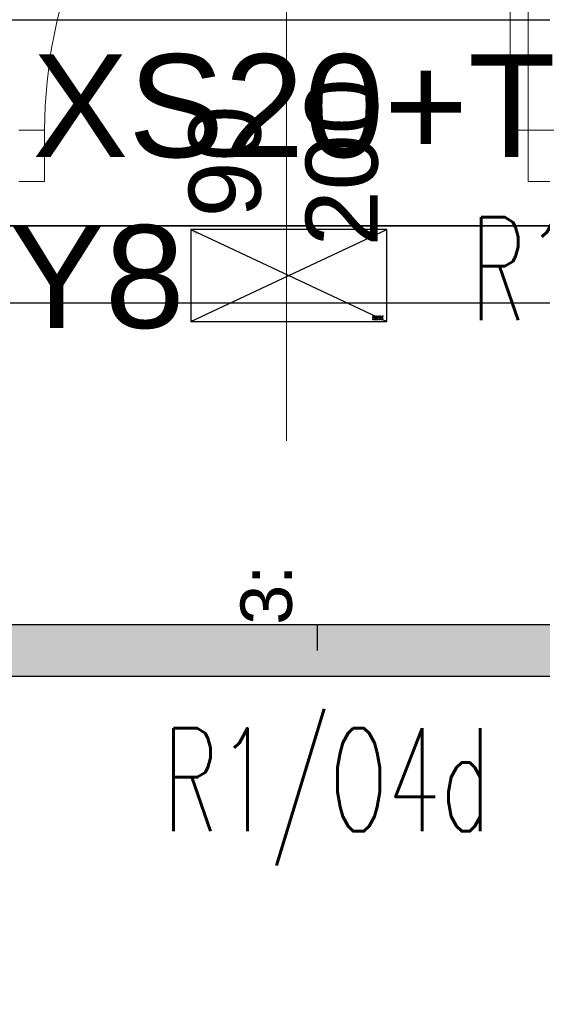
# Model space of a CAD drawing. Header units: millimetres. Extents: x -94648 to 68781, y -29623 to 11990.
# Tile 66 of 181: x -35536 to -35435, y -12542 to -12351. Entities that reach past the tile are written whole.
import ezdxf
from ezdxf.enums import TextEntityAlignment as Align

# ---------------------------------------------------------------- set-up
doc = ezdxf.new("R2010")
doc.units = ezdxf.units.MM
doc.linetypes.add('ACAD_ISO03W100', pattern=[30, 12, -18])
doc.linetypes.add('BUD', pattern=[0])
for name, color, linetype in [('-podklad', 8, 'Continuous'), ('AX - OPISY', 3, 'Continuous'), ('AX - OPRAWY KIERUNKOWE', 1, 'Continuous'), ('HATCH', 204, 'Continuous'), ('rexp_Leuchten_Besch', 7, 'Continuous'), ('rexp_Oprawy', 7, 'Continuous')]:
    doc.layers.add(name, color=color, linetype=linetype)
for name, color, linetype, lineweight in [('A_POWTARZALNE$0$A21_DRZWI_OKNA', 153, 'Continuous', 15), ('A_POWTARZALNE$0$DRZWI OPIS', 2, 'Continuous', 15), ('A_POWTARZALNE$0$opisy drzwi okien', 3, 'Continuous', 15), ('AX - ADRESACJA', 4, 'Continuous', 5), ('IE_oswietlenie_nr_obw', 51, 'Continuous', 20)]:
    doc.layers.add(name, color=color, linetype=linetype, lineweight=lineweight)
doc.layers.add('Area', color=6, linetype='Continuous', lineweight=35, plot=False)
doc.styles.add('A_POWTARZALNE$0$ISO', font='arial.ttf')
doc.styles.add('ARIAL 1.0', font='arial.ttf')
doc.styles.add('ROMANS', font='romans.shx', dxfattribs={"width": 0.75, "height": 10})
doc.styles.get("Standard").update_dxf_attribs({"font": 'arial.ttf'})
doc.linetypes.add('TRACKS', pattern='A,3.81,[130,ltypeshp.shx,S=6.35,R=0,X=0,Y=0],3.81', length=7.62)

# ---------------------------------------------------------------- blocks, each defined once
blk = doc.blocks.new('A_POWTARZALNE$0$drzwi 104 mur')
at = {"color": 8, "linetype": 'Continuous'}
for p, q in [((0.14, 47), (0.14, 52)), ((10.14, 52), (10.14, 47)), ((0.14, 47), (-93.79, 47)), ((-93.79, 43.5), (-93.79, 47)), ((10.14, 47), (0.14, 47)), ((0.14, 43.5), (0.14, 47)), ((0.14, 43.5), (-93.79, 43.5)), ((24.7, 0), (-24.7, 0)), ((10.14, -47), (0.14, -47)), ((0.14, -47), (0.14, -52)), ((10.14, -52), (10.14, -47))]:
    blk.add_line(p, q, dxfattribs=at)
blk.add_arc((0.14, 47), 94, 182.1338, 270, dxfattribs=at)
blk = doc.blocks.new('A_POWTARZALNE$0$znak drzwi')
at = {"color": 8, "linetype": 'ByBlock'}
blk.add_line((0, 84.16), (0, 0), dxfattribs=at)
at = {"layer": 'A_POWTARZALNE$0$opisy drzwi okien', "color": 8}
blk.add_circle((0, 104.16), 20, dxfattribs=at)
at = {"color": 8, "linetype": 'ByBlock', "style": 'A_POWTARZALNE$0$ISO'}
for tag, p in [('S', (-5, 54.16)), ('H', (17.73, 54.16))]:
    blk.add_attdef(tag, text='', height=14, rotation=90, dxfattribs=at).set_placement(p, align=Align.CENTER)
at = {"layer": 'A_POWTARZALNE$0$opisy drzwi okien', "color": 8, "style": 'A_POWTARZALNE$0$ISO', "width": 0.824464}
blk.add_attdef('DX', text='', height=15, dxfattribs=at).set_placement((-12, 96.66), (12, 96.66), align=Align.FIT)
blk = doc.blocks.new('Goscim_parter')
at = {"color": 8}
blk.add_lwpolyline([(-34840.06, -14323.74), (-34840.06, -13943.36), (-35275.06, -13943.36), (-35263.06, -12350.74), (-36626.06, -12350.74), (-36626.06, -14323.74)], close=True, dxfattribs=at)
at = {"color": 8, "linetype": 'ACAD_ISO03W100'}
blk.add_lwpolyline([(-35423.06, -12350.74), (-35644.39, -12350.74)], dxfattribs=at)
at = {"layer": 'Area', "color": 8, "linetype": 'BUD'}
blk.add_lwpolyline([(-35303.06, -12390.74), (-35654.06, -12390.74), (-35654.06, -12805.74), (-35303.06, -12805.74)], close=True, dxfattribs=at)
at = {"layer": 'HATCH', "color": 8, "linetype": 'TRACKS', "ltscale": 2}
blk.add_lwpolyline([(-36571.06, -12405.74), (-35318.06, -12405.74), (-35318.06, -14268.74), (-36571.06, -14268.74)], close=True, dxfattribs=at)
at = {"layer": 'A_POWTARZALNE$0$A21_DRZWI_OKNA', "color": 8, "rotation": 269.9999857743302}
blk.add_blockref('A_POWTARZALNE$0$drzwi 104 mur', (-35484.62, -12371.99), dxfattribs=at)
at = {"layer": 'A_POWTARZALNE$0$DRZWI OPIS', "color": 8}
ref = blk.add_blockref('A_POWTARZALNE$0$znak drzwi', (-35484.62, -12432.56), dxfattribs=dict(at, rotation=0.000177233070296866))
ref.add_attrib('H', '200', dxfattribs={"layer": '0', "color": 8, "linetype": 'ByBlock', "height": 14, "rotation": 90.0002, "style": 'A_POWTARZALNE$0$ISO'}).set_placement((-35466.89, -12378.4), align=Align.CENTER)
ref.add_attrib('S', '90', dxfattribs={"layer": '0', "color": 8, "linetype": 'ByBlock', "height": 14, "rotation": 90.0002, "style": 'A_POWTARZALNE$0$ISO'}).set_placement((-35489.62, -12378.23), align=Align.CENTER)
ref.add_attrib('DX', 'D1', dxfattribs={"layer": 'A_POWTARZALNE$0$opisy drzwi okien', "color": 8, "height": 15, "rotation": 0.0002, "style": 'A_POWTARZALNE$0$ISO', "width": 0.895951}).set_placement((-35496.62, -12335.64), (-35472.62, -12335.64), align=Align.FIT)
blk = doc.blocks.new('rexp_lib_13')
at = {"layer": 'rexp_Oprawy', "true_color": 0xff7f00}
blk.add_hatch(color=30, dxfattribs=at).paths.add_polyline_path([(-0.05, -0.6225), (0.05, -0.6225), (0.05, 0.6225), (-0.05, 0.6225)])
at = {"layer": 'rexp_Oprawy', "color": 30, "true_color": 0xff7f00}
blk.add_lwpolyline([(-0.05, -0.6225), (0.05, -0.6225), (0.05, 0.6225), (-0.05, 0.6225)], close=True, dxfattribs=at)
at = {"layer": 'rexp_Oprawy', "color": 7}
blk.add_lwpolyline([(-0.05, -0.6225), (0.05, -0.6225), (0.05, 0.6225), (-0.05, 0.6225)], close=True, dxfattribs=at)
blk.add_lwpolyline([(0, 0), (0.05, 0)], dxfattribs=at)
at = {"layer": 'rexp_Leuchten_Besch', "flags": 8}
blk.add_attdef('Label', (0.05, 0.05), '', height=0.1, dxfattribs=at)
blk = doc.blocks.new('AX - KIERUNKI')
at = {"layer": 'AX - OPRAWY KIERUNKOWE', "lineweight": 5}
for points in [[(-19.5, -0.1), (-19.5, -3), (-17.8, -4.9), (-12.6, -4.9), (-10.9, -3.3), (-10.9, 3.4), (-13.2, 5.6), (-18, 5.6), (-18, 4.1), (-13.8, 4.1), (-12.4, 2.7), (-12.4, -2.7), (-13.2, -3.4), (-17.1, -3.4), (-18, -2.4), (-18, -0.7), (-17.2, 0.1), (-13.8, 0.1), (-13.8, 1.6), (-17.8, 1.6)], [(-8.7, -3.3), (-7.1, -4.9), (-3.7, -4.9), (-2.6, -3.9), (-1.5, -4.9), (1.8, -4.9), (3.5, -3.3), (3.5, 5.6), (2, 5.6), (2, -2.7), (1.3, -3.4), (-1, -3.4), (-1.9, -2.5), (-1.9, 5.6), (-3.4, 5.6), (-3.4, -2.5), (-4.2, -3.4), (-6.5, -3.4), (-7.3, -2.7), (-7.3, 5.6), (-8.7, 5.6)], [(17.4, 1), (15.4, 3), (15.4, 0.9), (16.3, 0), (13, -3.4), (8.6, -3.4), (7.1, -2), (7.1, 2.7), (8.6, 4.1), (12.2, 4.1), (13.2, 3.1), (13.2, 1.8), (12.2, 0.9), (8.5, 0.9), (8.5, -0.6), (12.8, -0.6), (14.7, 1.2), (14.7, 3.7), (12.8, 5.6), (8, 5.6), (5.7, 3.4), (5.7, -2.6), (8, -4.9), (13.6, -4.9), (17.4, -1.1), (21.2, -4.9), (23.2, -4.9), (18.4, 0), (21.5, 3.1), (21.5, 1.6), (23, 1.6), (23, 5.6), (18.9, 5.6), (18.9, 4.1), (20.5, 4.1)], [(5.7, -2.6), (8, -4.9), (13.6, -4.9), (17.4, -1.1), (21.2, -4.9), (23.2, -4.9), (18.4, 0), (21.5, 3.1), (21.5, 1.6), (23, 1.6), (23, 5.6), (18.9, 5.6), (18.9, 4.1), (20.5, 4.1), (17.4, 1), (15.4, 3), (15.4, 0.9), (16.3, 0), (13, -3.4), (8.6, -3.4), (7.1, -2), (7.1, 2.7), (8.6, 4.1), (12.2, 4.1), (13.2, 3.1), (13.2, 1.8), (12.2, 0.9), (8.5, 0.9), (8.5, -0.6), (12.8, -0.6), (14.7, 1.2), (14.7, 3.7), (12.8, 5.6), (8, 5.6), (5.7, 3.4)], [(-19.5, -7.8), (-19.5, -10.4), (-17.6, -10.4), (-17.6, -10.2), (-19.2, -10.2), (-19.2, -9.3), (-17.8, -9.3), (-17.8, -9), (-19.2, -9), (-19.2, -8.1), (-17.6, -8.1), (-17.6, -7.8)], [(-17, -7.8), (-17, -10.4), (-16.7, -10.4), (-16.7, -8.3), (-15.8, -9.7), (-15.8, -9.7), (-14.8, -8.3), (-14.8, -10.4), (-14.5, -10.4), (-14.5, -7.8), (-14.8, -7.8), (-15.8, -9.2), (-16.7, -7.8)], [(-13.9, -7.8), (-13.9, -10.4), (-12, -10.4), (-12, -10.2), (-13.6, -10.2), (-13.6, -9.3), (-12.2, -9.3), (-12.2, -9), (-13.6, -9), (-13.6, -8.1), (-12, -8.1), (-12, -7.8)], [(-8.9, -9.1), (-8.9, -9.2), (-8.9, -9.3), (-8.9, -9.3), (-8.9, -9.4), (-8.9, -9.5), (-8.8, -9.5), (-8.8, -9.6), (-8.8, -9.7), (-8.8, -9.7), (-8.7, -9.8), (-8.7, -9.8), (-8.7, -9.9), (-8.6, -9.9), (-8.6, -10), (-8.6, -10), (-8.5, -10.1), (-8.5, -10.1), (-8.4, -10.2), (-8.4, -10.2), (-8.3, -10.2), (-8.3, -10.3), (-8.2, -10.3), (-8.2, -10.3), (-8.1, -10.4), (-8.1, -10.4), (-8, -10.4), (-7.9, -10.4), (-7.9, -10.4), (-7.8, -10.5), (-7.7, -10.5), (-7.6, -10.5), (-7.6, -10.5), (-7.5, -10.5), (-7.4, -10.5), (-7.3, -10.5), (-7.2, -10.4), (-7.2, -10.4), (-7.1, -10.4), (-7, -10.4), (-7, -10.4), (-6.9, -10.3), (-6.8, -10.3), (-6.8, -10.3), (-6.7, -10.2), (-6.7, -10.2), (-6.6, -10.2), (-6.6, -10.1), (-6.5, -10.1), (-6.5, -9), (-7.6, -9), (-7.6, -9.3), (-6.8, -9.3), (-6.8, -10), (-6.8, -10), (-6.9, -10), (-6.9, -10), (-7, -10.1), (-7, -10.1), (-7, -10.1), (-7.1, -10.1), (-7.1, -10.1), (-7.2, -10.2), (-7.2, -10.2), (-7.3, -10.2), (-7.3, -10.2), (-7.4, -10.2), (-7.4, -10.2), (-7.5, -10.2), (-7.6, -10.2), (-7.6, -10.2), (-7.7, -10.2), (-7.7, -10.2), (-7.8, -10.2), (-7.8, -10.2), (-7.9, -10.2), (-7.9, -10.1), (-8, -10.1), (-8, -10.1), (-8.1, -10.1), (-8.1, -10.1), (-8.2, -10), (-8.2, -10), (-8.2, -10), (-8.3, -9.9), (-8.3, -9.9), (-8.3, -9.9), (-8.4, -9.8), (-8.4, -9.8), (-8.4, -9.7), (-8.4, -9.7), (-8.5, -9.7), (-8.5, -9.6), (-8.5, -9.6), (-8.5, -9.5), (-8.5, -9.5), (-8.6, -9.4), (-8.6, -9.4), (-8.6, -9.3), (-8.6, -9.2), (-8.6, -9.2), (-8.6, -9.1), (-8.6, -9.1), (-8.6, -9.1), (-8.6, -9), (-8.6, -9), (-8.6, -8.9), (-8.6, -8.9), (-8.5, -8.8), (-8.5, -8.8), (-8.5, -8.7), (-8.5, -8.7), (-8.5, -8.6), (-8.4, -8.6), (-8.4, -8.5), (-8.4, -8.5), (-8.4, -8.4), (-8.3, -8.4), (-8.3, -8.4), (-8.3, -8.3), (-8.2, -8.3), (-8.2, -8.3), (-8.2, -8.2), (-8.1, -8.2), (-8.1, -8.2), (-8, -8.2), (-8, -8.1), (-7.9, -8.1), (-7.9, -8.1), (-7.8, -8.1), (-7.8, -8.1), (-7.7, -8.1), (-7.7, -8.1), (-7.6, -8.1), (-7.6, -8.1), (-7.5, -8.1), (-7.5, -8.1), (-7.4, -8.1), (-7.3, -8.1), (-7.3, -8.1), (-7.2, -8.1), (-7.2, -8.1), (-7.1, -8.1), (-7.1, -8.2), (-7, -8.2), (-7, -8.2), (-7, -8.2), (-6.9, -8.3), (-6.9, -8.3), (-6.8, -8.3), (-6.8, -8.4), (-6.6, -8.1), (-6.7, -8.1), (-6.7, -8), (-6.8, -8), (-6.8, -8), (-6.9, -7.9), (-6.9, -7.9), (-7, -7.9), (-7, -7.9), (-7.1, -7.9), (-7.1, -7.8), (-7.2, -7.8), (-7.3, -7.8), (-7.4, -7.8), (-7.4, -7.8), (-7.5, -7.8), (-7.6, -7.8), (-7.7, -7.8), (-7.7, -7.8), (-7.8, -7.8), (-7.9, -7.8), (-7.9, -7.8), (-8, -7.8), (-8.1, -7.9), (-8.1, -7.9), (-8.2, -7.9), (-8.2, -7.9), (-8.3, -8), (-8.3, -8), (-8.4, -8.1), (-8.4, -8.1), (-8.5, -8.1), (-8.5, -8.2), (-8.6, -8.2), (-8.6, -8.3), (-8.6, -8.3), (-8.7, -8.4), (-8.7, -8.4), (-8.7, -8.5), (-8.8, -8.6), (-8.8, -8.6), (-8.8, -8.7), (-8.8, -8.7), (-8.8, -8.8), (-8.9, -8.9), (-8.9, -8.9), (-8.9, -9), (-8.9, -9.1), (-8.9, -9.1)], [(-6, -7.8), (-6, -10.4), (-4.1, -10.4), (-4.1, -10.2), (-5.7, -10.2), (-5.7, -9.3), (-4.3, -9.3), (-4.3, -9), (-5.7, -9), (-5.7, -8.1), (-4.1, -8.1), (-4.1, -7.8)], [(-3.5, -7.8), (-3.5, -10.4), (-3.2, -10.4), (-3.2, -8.3), (-1.5, -10.4), (-1.3, -10.4), (-1.3, -7.8), (-1.6, -7.8), (-1.6, -9.9), (-3.2, -7.8)], [(-0.9, -9.1), (-0.9, -9.2), (-0.9, -9.3), (-0.9, -9.3), (-0.9, -9.4), (-0.9, -9.5), (-0.9, -9.5), (-0.8, -9.6), (-0.8, -9.7), (-0.8, -9.7), (-0.8, -9.8), (-0.7, -9.8), (-0.7, -9.9), (-0.7, -9.9), (-0.6, -10), (-0.6, -10), (-0.5, -10.1), (-0.5, -10.1), (-0.4, -10.2), (-0.4, -10.2), (-0.3, -10.2), (-0.3, -10.3), (-0.2, -10.3), (-0.2, -10.3), (-0.1, -10.4), (-0.1, -10.4), (0, -10.4), (0.1, -10.4), (0.1, -10.4), (0.2, -10.5), (0.3, -10.5), (0.3, -10.5), (0.4, -10.5), (0.5, -10.5), (0.6, -10.5), (0.6, -10.5), (0.7, -10.4), (0.8, -10.4), (0.9, -10.4), (0.9, -10.4), (1, -10.3), (1.1, -10.3), (1.1, -10.3), (1.2, -10.2), (1.2, -10.2), (1.3, -10.2), (1.3, -10.1), (1.4, -10.1), (1.4, -10), (1.2, -9.8), (1.2, -9.9), (1.2, -9.9), (1.1, -10), (1.1, -10), (1, -10), (1, -10), (0.9, -10.1), (0.9, -10.1), (0.8, -10.1), (0.8, -10.1), (0.7, -10.2), (0.6, -10.2), (0.6, -10.2), (0.5, -10.2), (0.5, -10.2), (0.4, -10.2), (0.3, -10.2), (0.3, -10.2), (0.2, -10.2), (0.2, -10.2), (0.1, -10.2), (0.1, -10.2), (0, -10.1), (0, -10.1), (0, -10.1), (-0.1, -10.1), (-0.1, -10), (-0.2, -10), (-0.2, -10), (-0.2, -10), (-0.3, -9.9), (-0.3, -9.9), (-0.3, -9.9), (-0.4, -9.8), (-0.4, -9.8), (-0.4, -9.7), (-0.5, -9.7), (-0.5, -9.6), (-0.5, -9.6), (-0.5, -9.6), (-0.5, -9.5), (-0.6, -9.5), (-0.6, -9.4), (-0.6, -9.3), (-0.6, -9.3), (-0.6, -9.2), (-0.6, -9.2), (-0.6, -9.1), (-0.6, -9.1), (-0.6, -9.1), (-0.6, -9), (-0.6, -9), (-0.6, -8.9), (-0.6, -8.9), (-0.6, -8.8), (-0.5, -8.8), (-0.5, -8.7), (-0.5, -8.7), (-0.5, -8.6), (-0.5, -8.6), (-0.4, -8.5), (-0.4, -8.5), (-0.4, -8.4), (-0.4, -8.4), (-0.3, -8.4), (-0.3, -8.3), (-0.2, -8.3), (-0.2, -8.3), (-0.2, -8.2), (-0.1, -8.2), (-0.1, -8.2), (0, -8.2), (0, -8.1), (0, -8.1), (0.1, -8.1), (0.1, -8.1), (0.2, -8.1), (0.2, -8.1), (0.3, -8.1), (0.3, -8.1), (0.4, -8.1), (0.5, -8.1), (0.5, -8.1), (0.6, -8.1), (0.6, -8.1), (0.7, -8.1), (0.8, -8.1), (0.8, -8.1), (0.9, -8.2), (0.9, -8.2), (1, -8.2), (1, -8.2), (1, -8.3), (1.1, -8.3), (1.1, -8.3), (1.2, -8.4), (1.2, -8.4), (1.4, -8.2), (1.4, -8.2), (1.3, -8.1), (1.3, -8.1), (1.2, -8), (1.2, -8), (1.1, -8), (1.1, -7.9), (1, -7.9), (0.9, -7.9), (0.9, -7.8), (0.8, -7.8), (0.7, -7.8), (0.7, -7.8), (0.6, -7.8), (0.5, -7.8), (0.4, -7.8), (0.3, -7.8), (0.3, -7.8), (0.2, -7.8), (0.1, -7.8), (0.1, -7.8), (0, -7.8), (-0.1, -7.9), (-0.1, -7.9), (-0.2, -7.9), (-0.2, -7.9), (-0.3, -8), (-0.3, -8), (-0.4, -8.1), (-0.4, -8.1), (-0.5, -8.1), (-0.5, -8.2), (-0.6, -8.2), (-0.6, -8.3), (-0.7, -8.3), (-0.7, -8.4), (-0.7, -8.4), (-0.8, -8.5), (-0.8, -8.5), (-0.8, -8.6), (-0.8, -8.7), (-0.9, -8.7), (-0.9, -8.8), (-0.9, -8.9), (-0.9, -8.9), (-0.9, -9), (-0.9, -9.1), (-0.9, -9.1)], [(1.6, -7.8), (2.7, -9.4), (2.7, -10.4), (3, -10.4), (3, -9.4), (4.1, -7.8), (3.7, -7.8), (2.8, -9.1), (2, -7.8)], [(5.9, -7.8), (5.9, -10.4), (7.6, -10.4), (7.6, -10.2), (6.2, -10.2), (6.2, -7.8)], [(8.2, -7.8), (8.2, -10.4), (8.5, -10.4), (8.5, -7.8)], [(8.9, -9.1), (8.9, -9.2), (8.9, -9.3), (8.9, -9.3), (8.9, -9.4), (9, -9.5), (9, -9.5), (9, -9.6), (9, -9.7), (9, -9.7), (9.1, -9.8), (9.1, -9.8), (9.1, -9.9), (9.2, -9.9), (9.2, -10), (9.2, -10), (9.3, -10.1), (9.3, -10.1), (9.4, -10.2), (9.4, -10.2), (9.5, -10.2), (9.5, -10.3), (9.6, -10.3), (9.6, -10.3), (9.7, -10.4), (9.8, -10.4), (9.8, -10.4), (9.9, -10.4), (10, -10.4), (10, -10.5), (10.1, -10.5), (10.2, -10.5), (10.2, -10.5), (10.3, -10.5), (10.4, -10.5), (10.5, -10.5), (10.6, -10.4), (10.6, -10.4), (10.7, -10.4), (10.8, -10.4), (10.8, -10.4), (10.9, -10.3), (11, -10.3), (11, -10.3), (11.1, -10.2), (11.1, -10.2), (11.2, -10.2), (11.2, -10.1), (11.3, -10.1), (11.3, -9), (10.2, -9), (10.2, -9.3), (11, -9.3), (11, -10), (11, -10), (10.9, -10), (10.9, -10), (10.9, -10.1), (10.8, -10.1), (10.8, -10.1), (10.7, -10.1), (10.7, -10.1), (10.6, -10.2), (10.6, -10.2), (10.5, -10.2), (10.5, -10.2), (10.4, -10.2), (10.4, -10.2), (10.3, -10.2), (10.3, -10.2), (10.2, -10.2), (10.1, -10.2), (10.1, -10.2), (10, -10.2), (10, -10.2), (9.9, -10.2), (9.9, -10.1), (9.8, -10.1), (9.8, -10.1), (9.7, -10.1), (9.7, -10.1), (9.7, -10), (9.6, -10), (9.6, -10), (9.5, -9.9), (9.5, -9.9), (9.5, -9.9), (9.4, -9.8), (9.4, -9.8), (9.4, -9.7), (9.4, -9.7), (9.3, -9.7), (9.3, -9.6), (9.3, -9.6), (9.3, -9.5), (9.3, -9.5), (9.3, -9.4), (9.2, -9.4), (9.2, -9.3), (9.2, -9.2), (9.2, -9.2), (9.2, -9.1), (9.2, -9.1), (9.2, -9.1), (9.2, -9), (9.2, -9), (9.2, -8.9), (9.3, -8.9), (9.3, -8.8), (9.3, -8.8), (9.3, -8.7), (9.3, -8.7), (9.3, -8.6), (9.4, -8.6), (9.4, -8.5), (9.4, -8.5), (9.4, -8.4), (9.5, -8.4), (9.5, -8.4), (9.5, -8.3), (9.6, -8.3), (9.6, -8.3), (9.7, -8.2), (9.7, -8.2), (9.7, -8.2), (9.8, -8.2), (9.8, -8.1), (9.9, -8.1), (9.9, -8.1), (10, -8.1), (10, -8.1), (10.1, -8.1), (10.1, -8.1), (10.2, -8.1), (10.2, -8.1), (10.3, -8.1), (10.3, -8.1), (10.4, -8.1), (10.5, -8.1), (10.5, -8.1), (10.6, -8.1), (10.6, -8.1), (10.7, -8.1), (10.7, -8.2), (10.8, -8.2), (10.8, -8.2), (10.9, -8.2), (10.9, -8.3), (10.9, -8.3), (11, -8.3), (11, -8.4), (11.2, -8.1), (11.2, -8.1), (11.1, -8), (11.1, -8), (11, -8), (10.9, -7.9), (10.9, -7.9), (10.8, -7.9), (10.8, -7.9), (10.7, -7.9), (10.7, -7.8), (10.6, -7.8), (10.5, -7.8), (10.5, -7.8), (10.4, -7.8), (10.3, -7.8), (10.2, -7.8), (10.2, -7.8), (10.1, -7.8), (10, -7.8), (9.9, -7.8), (9.9, -7.8), (9.8, -7.8), (9.8, -7.9), (9.7, -7.9), (9.6, -7.9), (9.6, -7.9), (9.5, -8), (9.5, -8), (9.4, -8.1), (9.4, -8.1), (9.3, -8.1), (9.3, -8.2), (9.2, -8.2), (9.2, -8.3), (9.2, -8.3), (9.1, -8.4), (9.1, -8.4), (9.1, -8.5), (9, -8.6), (9, -8.6), (9, -8.7), (9, -8.7), (9, -8.8), (8.9, -8.9), (8.9, -8.9), (8.9, -9), (8.9, -9.1), (8.9, -9.1)], [(11.8, -7.8), (11.8, -10.4), (12.1, -10.4), (12.1, -9.3), (13.6, -9.3), (13.6, -10.4), (13.9, -10.4), (13.9, -7.8), (13.6, -7.8), (13.6, -9), (12.1, -9), (12.1, -7.8)], [(14.4, -8.1), (14.4, -7.8), (16.4, -7.8), (16.4, -8.1), (15.5, -8.1), (15.5, -10.4), (15.2, -10.4), (15.2, -8.1)], [(17, -7.8), (17, -10.4), (17.3, -10.4), (17.3, -7.8)], [(17.9, -7.8), (17.9, -10.4), (18.2, -10.4), (18.2, -8.3), (19.9, -10.4), (20.1, -10.4), (20.1, -7.8), (19.8, -7.8), (19.8, -9.9), (18.2, -7.8)], [(20.6, -9.1), (20.6, -9.2), (20.6, -9.3), (20.6, -9.3), (20.6, -9.4), (20.6, -9.5), (20.6, -9.5), (20.6, -9.6), (20.7, -9.7), (20.7, -9.7), (20.7, -9.8), (20.7, -9.8), (20.8, -9.9), (20.8, -9.9), (20.8, -10), (20.9, -10), (20.9, -10.1), (21, -10.1), (21, -10.2), (21.1, -10.2), (21.1, -10.2), (21.2, -10.3), (21.2, -10.3), (21.3, -10.3), (21.3, -10.4), (21.4, -10.4), (21.5, -10.4), (21.5, -10.4), (21.6, -10.4), (21.7, -10.5), (21.7, -10.5), (21.8, -10.5), (21.9, -10.5), (22, -10.5), (22.1, -10.5), (22.1, -10.5), (22.2, -10.4), (22.3, -10.4), (22.4, -10.4), (22.4, -10.4), (22.5, -10.4), (22.6, -10.3), (22.6, -10.3), (22.7, -10.3), (22.7, -10.2), (22.8, -10.2), (22.8, -10.2), (22.9, -10.1), (22.9, -10.1), (22.9, -9), (21.9, -9), (21.9, -9.3), (22.7, -9.3), (22.7, -10), (22.6, -10), (22.6, -10), (22.6, -10), (22.5, -10.1), (22.5, -10.1), (22.4, -10.1), (22.4, -10.1), (22.3, -10.1), (22.3, -10.2), (22.2, -10.2), (22.2, -10.2), (22.1, -10.2), (22.1, -10.2), (22, -10.2), (22, -10.2), (21.9, -10.2), (21.9, -10.2), (21.8, -10.2), (21.7, -10.2), (21.7, -10.2), (21.6, -10.2), (21.6, -10.2), (21.5, -10.1), (21.5, -10.1), (21.4, -10.1), (21.4, -10.1), (21.3, -10.1), (21.3, -10), (21.3, -10), (21.2, -10), (21.2, -9.9), (21.2, -9.9), (21.1, -9.9), (21.1, -9.8), (21.1, -9.8), (21, -9.7), (21, -9.7), (21, -9.7), (21, -9.6), (21, -9.6), (20.9, -9.5), (20.9, -9.5), (20.9, -9.4), (20.9, -9.4), (20.9, -9.3), (20.9, -9.2), (20.9, -9.2), (20.9, -9.1), (20.9, -9.1), (20.9, -9.1), (20.9, -9), (20.9, -9), (20.9, -8.9), (20.9, -8.9), (20.9, -8.8), (20.9, -8.8), (21, -8.7), (21, -8.7), (21, -8.6), (21, -8.6), (21, -8.5), (21.1, -8.5), (21.1, -8.4), (21.1, -8.4), (21.2, -8.4), (21.2, -8.3), (21.2, -8.3), (21.3, -8.3), (21.3, -8.2), (21.3, -8.2), (21.4, -8.2), (21.4, -8.2), (21.5, -8.1), (21.5, -8.1), (21.6, -8.1), (21.6, -8.1), (21.7, -8.1), (21.7, -8.1), (21.8, -8.1), (21.8, -8.1), (21.9, -8.1), (21.9, -8.1), (22, -8.1), (22.1, -8.1), (22.1, -8.1), (22.2, -8.1), (22.2, -8.1), (22.3, -8.1), (22.3, -8.1), (22.4, -8.2), (22.4, -8.2), (22.5, -8.2), (22.5, -8.2), (22.5, -8.3), (22.6, -8.3), (22.6, -8.3), (22.7, -8.4), (22.8, -8.1), (22.8, -8.1), (22.8, -8), (22.7, -8), (22.7, -8), (22.6, -7.9), (22.5, -7.9), (22.5, -7.9), (22.4, -7.9), (22.4, -7.9), (22.3, -7.8), (22.2, -7.8), (22.2, -7.8), (22.1, -7.8), (22, -7.8), (22, -7.8), (21.9, -7.8), (21.8, -7.8), (21.7, -7.8), (21.7, -7.8), (21.6, -7.8), (21.5, -7.8), (21.5, -7.8), (21.4, -7.9), (21.3, -7.9), (21.3, -7.9), (21.2, -7.9), (21.2, -8), (21.1, -8), (21.1, -8.1), (21, -8.1), (21, -8.1), (20.9, -8.2), (20.9, -8.2), (20.9, -8.3), (20.8, -8.3), (20.8, -8.4), (20.7, -8.4), (20.7, -8.5), (20.7, -8.6), (20.7, -8.6), (20.6, -8.7), (20.6, -8.7), (20.6, -8.8), (20.6, -8.9), (20.6, -8.9), (20.6, -9), (20.6, -9.1), (20.6, -9.1)]]:
    blk.add_hatch(color=251, dxfattribs=at).paths.add_polyline_path(points)
h = blk.add_hatch(color=251, dxfattribs=at)
h.paths.add_polyline_path([(-11.4, -7.8), (-11.4, -10.4), (-11.1, -10.4), (-11.1, -9.4), (-10.3, -9.4), (-9.6, -10.4), (-9.2, -10.4), (-10, -9.4), (-10, -9.3), (-9.9, -9.3), (-9.8, -9.3), (-9.7, -9.3), (-9.7, -9.3), (-9.7, -9.2), (-9.7, -9.2), (-9.6, -9.2), (-9.6, -9.2), (-9.6, -9.2), (-9.5, -9.1), (-9.5, -9.1), (-9.5, -9.1), (-9.5, -9.1), (-9.5, -9), (-9.4, -9), (-9.4, -9), (-9.4, -9), (-9.4, -8.9), (-9.4, -8.9), (-9.4, -8.9), (-9.4, -8.8), (-9.3, -8.8), (-9.3, -8.8), (-9.3, -8.7), (-9.3, -8.7), (-9.3, -8.6), (-9.3, -8.6), (-9.3, -8.6), (-9.3, -8.6), (-9.3, -8.5), (-9.3, -8.5), (-9.3, -8.5), (-9.3, -8.4), (-9.4, -8.4), (-9.4, -8.3), (-9.4, -8.3), (-9.4, -8.3), (-9.4, -8.3), (-9.4, -8.2), (-9.4, -8.2), (-9.5, -8.2), (-9.5, -8.1), (-9.5, -8.1), (-9.5, -8.1), (-9.6, -8.1), (-9.6, -8), (-9.6, -8), (-9.7, -8), (-9.7, -8), (-9.7, -7.9), (-9.8, -7.9), (-9.8, -7.9), (-9.9, -7.9), (-9.9, -7.9), (-10, -7.9), (-10, -7.8), (-10.1, -7.8), (-10.1, -7.8), (-10.2, -7.8), (-10.3, -7.8)])
h.paths.add_polyline_path([(-11.1, -9.2), (-11.1, -8.1), (-10.3, -8.1), (-10.2, -8.1), (-10.1, -8.1), (-10.1, -8.1), (-10, -8.1), (-9.9, -8.2), (-9.9, -8.2), (-9.9, -8.2), (-9.8, -8.2), (-9.8, -8.2), (-9.8, -8.2), (-9.8, -8.3), (-9.8, -8.3), (-9.7, -8.3), (-9.7, -8.3), (-9.7, -8.3), (-9.7, -8.4), (-9.7, -8.4), (-9.7, -8.4), (-9.7, -8.4), (-9.6, -8.4), (-9.6, -8.5), (-9.6, -8.5), (-9.6, -8.5), (-9.6, -8.6), (-9.6, -8.6), (-9.6, -8.6), (-9.6, -8.6), (-9.6, -8.6), (-9.6, -8.7), (-9.6, -8.7), (-9.6, -8.7), (-9.6, -8.8), (-9.6, -8.8), (-9.7, -8.8), (-9.7, -8.8), (-9.7, -8.9), (-9.7, -8.9), (-9.7, -8.9), (-9.7, -8.9), (-9.7, -9), (-9.8, -9), (-9.8, -9), (-9.8, -9), (-9.8, -9), (-9.9, -9), (-9.9, -9.1), (-9.9, -9.1), (-9.9, -9.1), (-10, -9.1), (-10, -9.1), (-10, -9.1), (-10.1, -9.1), (-10.1, -9.1), (-10.2, -9.2), (-10.3, -9.2)], flags=16)
at = {"layer": 'AX - OPRAWY KIERUNKOWE', "color": 251, "lineweight": 5}
for points in [[(-18, 5.6), (-18, 4.1), (-13.8, 4.1), (-12.4, 2.7), (-12.4, -2.7), (-13.2, -3.4), (-17.1, -3.4), (-18, -2.4), (-18, -0.7), (-17.2, 0.1), (-13.8, 0.1), (-13.8, 1.6), (-17.8, 1.6), (-19.5, -0.1), (-19.5, -3), (-17.8, -4.9), (-12.6, -4.9), (-10.9, -3.3), (-10.9, 3.4), (-13.2, 5.6), (-18, 5.6)], [(2, -2.7), (1.3, -3.4), (-1, -3.4), (-1.9, -2.5), (-1.9, 5.6), (-3.4, 5.6), (-3.4, -2.5), (-4.2, -3.4), (-6.5, -3.4), (-7.3, -2.7), (-7.3, 5.6), (-8.7, 5.6), (-8.7, -3.3), (-7.1, -4.9), (-3.7, -4.9), (-2.6, -3.9), (-1.5, -4.9), (1.8, -4.9), (3.5, -3.3), (3.5, 5.6), (2, 5.6), (2, -2.7)], [(23, 1.6), (23, 5.6), (18.9, 5.6), (18.9, 4.1), (20.5, 4.1), (17.4, 1), (15.4, 3), (15.4, 0.9), (16.3, 0), (13, -3.4), (8.6, -3.4), (7.1, -2), (7.1, 2.7), (8.6, 4.1), (12.2, 4.1), (13.2, 3.1), (13.2, 1.8), (12.2, 0.9), (8.5, 0.9), (8.5, -0.6), (12.8, -0.6), (14.7, 1.2), (14.7, 3.7), (12.8, 5.6), (8, 5.6), (5.7, 3.4), (5.7, -2.6), (8, -4.9), (13.6, -4.9), (17.4, -1.1), (21.2, -4.9), (23.2, -4.9), (18.4, 0), (21.5, 3.1), (21.5, 1.6), (23, 1.6)], [(-19.5, -7.8), (-17.6, -7.8), (-17.6, -8.1), (-19.2, -8.1), (-19.2, -9), (-17.8, -9), (-17.8, -9.3), (-19.2, -9.3), (-19.2, -10.2), (-17.6, -10.2), (-17.6, -10.4), (-19.5, -10.4), (-19.5, -7.8)], [(-17, -7.8), (-16.7, -7.8), (-15.8, -9.2), (-14.8, -7.8), (-14.5, -7.8), (-14.5, -10.4), (-14.8, -10.4), (-14.8, -8.3), (-15.8, -9.7), (-15.8, -9.7), (-16.7, -8.3), (-16.7, -10.4), (-17, -10.4), (-17, -7.8)], [(-13.9, -7.8), (-12, -7.8), (-12, -8.1), (-13.6, -8.1), (-13.6, -9), (-12.2, -9), (-12.2, -9.3), (-13.6, -9.3), (-13.6, -10.2), (-12, -10.2), (-12, -10.4), (-13.9, -10.4), (-13.9, -7.8)], [(-11.4, -7.8), (-10.3, -7.8), (-10.2, -7.8), (-10.1, -7.8), (-10.1, -7.8), (-10, -7.8), (-10, -7.9), (-9.9, -7.9), (-9.9, -7.9), (-9.8, -7.9), (-9.8, -7.9), (-9.7, -7.9), (-9.7, -8), (-9.7, -8), (-9.6, -8), (-9.6, -8), (-9.6, -8.1), (-9.5, -8.1), (-9.5, -8.1), (-9.5, -8.1), (-9.5, -8.2), (-9.4, -8.2), (-9.4, -8.2), (-9.4, -8.3), (-9.4, -8.3), (-9.4, -8.3), (-9.4, -8.3), (-9.4, -8.4), (-9.3, -8.4), (-9.3, -8.5), (-9.3, -8.5), (-9.3, -8.5), (-9.3, -8.6), (-9.3, -8.6), (-9.3, -8.6), (-9.3, -8.6), (-9.3, -8.7), (-9.3, -8.7), (-9.3, -8.8), (-9.3, -8.8), (-9.4, -8.8), (-9.4, -8.9), (-9.4, -8.9), (-9.4, -8.9), (-9.4, -9), (-9.4, -9), (-9.4, -9), (-9.5, -9), (-9.5, -9.1), (-9.5, -9.1), (-9.5, -9.1), (-9.5, -9.1), (-9.6, -9.2), (-9.6, -9.2), (-9.6, -9.2), (-9.7, -9.2), (-9.7, -9.2), (-9.7, -9.3), (-9.7, -9.3), (-9.8, -9.3), (-9.9, -9.3), (-10, -9.3), (-10, -9.4), (-9.2, -10.4), (-9.6, -10.4), (-10.3, -9.4), (-11.1, -9.4), (-11.1, -10.4), (-11.4, -10.4), (-11.4, -7.8)], [(-10.3, -9.2), (-10.2, -9.2), (-10.1, -9.1), (-10.1, -9.1), (-10, -9.1), (-10, -9.1), (-10, -9.1), (-9.9, -9.1), (-9.9, -9.1), (-9.9, -9.1), (-9.9, -9), (-9.8, -9), (-9.8, -9), (-9.8, -9), (-9.8, -9), (-9.7, -9), (-9.7, -8.9), (-9.7, -8.9), (-9.7, -8.9), (-9.7, -8.9), (-9.7, -8.8), (-9.7, -8.8), (-9.6, -8.8), (-9.6, -8.8), (-9.6, -8.7), (-9.6, -8.7), (-9.6, -8.7), (-9.6, -8.6), (-9.6, -8.6), (-9.6, -8.6), (-9.6, -8.6), (-9.6, -8.6), (-9.6, -8.5), (-9.6, -8.5), (-9.6, -8.5), (-9.6, -8.4), (-9.7, -8.4), (-9.7, -8.4), (-9.7, -8.4), (-9.7, -8.4), (-9.7, -8.3), (-9.7, -8.3), (-9.7, -8.3), (-9.8, -8.3), (-9.8, -8.3), (-9.8, -8.2), (-9.8, -8.2), (-9.8, -8.2), (-9.9, -8.2), (-9.9, -8.2), (-9.9, -8.2), (-10, -8.1), (-10.1, -8.1), (-10.1, -8.1), (-10.2, -8.1), (-10.3, -8.1), (-11.1, -8.1), (-11.1, -9.2), (-10.3, -9.2)], [(-8.9, -9.1), (-8.9, -9.1), (-8.9, -9.1), (-8.9, -9), (-8.9, -8.9), (-8.9, -8.9), (-8.8, -8.8), (-8.8, -8.7), (-8.8, -8.7), (-8.8, -8.6), (-8.8, -8.6), (-8.7, -8.5), (-8.7, -8.4), (-8.7, -8.4), (-8.6, -8.3), (-8.6, -8.3), (-8.6, -8.2), (-8.5, -8.2), (-8.5, -8.1), (-8.4, -8.1), (-8.4, -8.1), (-8.3, -8), (-8.3, -8), (-8.2, -7.9), (-8.2, -7.9), (-8.1, -7.9), (-8.1, -7.9), (-8, -7.8), (-7.9, -7.8), (-7.9, -7.8), (-7.8, -7.8), (-7.7, -7.8), (-7.7, -7.8), (-7.6, -7.8), (-7.5, -7.8), (-7.4, -7.8), (-7.4, -7.8), (-7.3, -7.8), (-7.2, -7.8), (-7.1, -7.8), (-7.1, -7.9), (-7, -7.9), (-7, -7.9), (-6.9, -7.9), (-6.9, -7.9), (-6.8, -8), (-6.8, -8), (-6.7, -8), (-6.7, -8.1), (-6.6, -8.1), (-6.8, -8.4), (-6.8, -8.3), (-6.9, -8.3), (-6.9, -8.3), (-7, -8.2), (-7, -8.2), (-7, -8.2), (-7.1, -8.2), (-7.1, -8.1), (-7.2, -8.1), (-7.2, -8.1), (-7.3, -8.1), (-7.3, -8.1), (-7.4, -8.1), (-7.5, -8.1), (-7.5, -8.1), (-7.6, -8.1), (-7.6, -8.1), (-7.7, -8.1), (-7.7, -8.1), (-7.8, -8.1), (-7.8, -8.1), (-7.9, -8.1), (-7.9, -8.1), (-8, -8.1), (-8, -8.2), (-8.1, -8.2), (-8.1, -8.2), (-8.2, -8.2), (-8.2, -8.3), (-8.2, -8.3), (-8.3, -8.3), (-8.3, -8.4), (-8.3, -8.4), (-8.4, -8.4), (-8.4, -8.5), (-8.4, -8.5), (-8.4, -8.6), (-8.5, -8.6), (-8.5, -8.7), (-8.5, -8.7), (-8.5, -8.8), (-8.5, -8.8), (-8.6, -8.9), (-8.6, -8.9), (-8.6, -9), (-8.6, -9), (-8.6, -9.1), (-8.6, -9.1), (-8.6, -9.1), (-8.6, -9.2), (-8.6, -9.2), (-8.6, -9.3), (-8.6, -9.4), (-8.6, -9.4), (-8.5, -9.5), (-8.5, -9.5), (-8.5, -9.6), (-8.5, -9.6), (-8.5, -9.7), (-8.4, -9.7), (-8.4, -9.7), (-8.4, -9.8), (-8.4, -9.8), (-8.3, -9.9), (-8.3, -9.9), (-8.3, -9.9), (-8.2, -10), (-8.2, -10), (-8.2, -10), (-8.1, -10.1), (-8.1, -10.1), (-8, -10.1), (-8, -10.1), (-7.9, -10.1), (-7.9, -10.2), (-7.8, -10.2), (-7.8, -10.2), (-7.7, -10.2), (-7.7, -10.2), (-7.6, -10.2), (-7.6, -10.2), (-7.5, -10.2), (-7.4, -10.2), (-7.4, -10.2), (-7.3, -10.2), (-7.3, -10.2), (-7.2, -10.2), (-7.2, -10.2), (-7.1, -10.1), (-7.1, -10.1), (-7, -10.1), (-7, -10.1), (-7, -10.1), (-6.9, -10), (-6.9, -10), (-6.8, -10), (-6.8, -10), (-6.8, -9.3), (-7.6, -9.3), (-7.6, -9), (-6.5, -9), (-6.5, -10.1), (-6.6, -10.1), (-6.6, -10.2), (-6.7, -10.2), (-6.7, -10.2), (-6.8, -10.3), (-6.8, -10.3), (-6.9, -10.3), (-7, -10.4), (-7, -10.4), (-7.1, -10.4), (-7.2, -10.4), (-7.2, -10.4), (-7.3, -10.5), (-7.4, -10.5), (-7.5, -10.5), (-7.6, -10.5), (-7.6, -10.5), (-7.7, -10.5), (-7.8, -10.5), (-7.9, -10.4), (-7.9, -10.4), (-8, -10.4), (-8.1, -10.4), (-8.1, -10.4), (-8.2, -10.3), (-8.2, -10.3), (-8.3, -10.3), (-8.3, -10.2), (-8.4, -10.2), (-8.4, -10.2), (-8.5, -10.1), (-8.5, -10.1), (-8.6, -10), (-8.6, -10), (-8.6, -9.9), (-8.7, -9.9), (-8.7, -9.8), (-8.7, -9.8), (-8.8, -9.7), (-8.8, -9.7), (-8.8, -9.6), (-8.8, -9.5), (-8.9, -9.5), (-8.9, -9.4), (-8.9, -9.3), (-8.9, -9.3), (-8.9, -9.2), (-8.9, -9.1)], [(-6, -7.8), (-4.1, -7.8), (-4.1, -8.1), (-5.7, -8.1), (-5.7, -9), (-4.3, -9), (-4.3, -9.3), (-5.7, -9.3), (-5.7, -10.2), (-4.1, -10.2), (-4.1, -10.4), (-6, -10.4), (-6, -7.8)], [(-3.5, -7.8), (-3.2, -7.8), (-1.6, -9.9), (-1.6, -7.8), (-1.3, -7.8), (-1.3, -10.4), (-1.5, -10.4), (-3.2, -8.3), (-3.2, -10.4), (-3.5, -10.4), (-3.5, -7.8)], [(-0.9, -9.1), (-0.9, -9.1), (-0.9, -9.1), (-0.9, -9), (-0.9, -8.9), (-0.9, -8.9), (-0.9, -8.8), (-0.9, -8.7), (-0.8, -8.7), (-0.8, -8.6), (-0.8, -8.5), (-0.8, -8.5), (-0.7, -8.4), (-0.7, -8.4), (-0.7, -8.3), (-0.6, -8.3), (-0.6, -8.2), (-0.5, -8.2), (-0.5, -8.1), (-0.4, -8.1), (-0.4, -8.1), (-0.3, -8), (-0.3, -8), (-0.2, -7.9), (-0.2, -7.9), (-0.1, -7.9), (-0.1, -7.9), (0, -7.8), (0.1, -7.8), (0.1, -7.8), (0.2, -7.8), (0.3, -7.8), (0.3, -7.8), (0.4, -7.8), (0.5, -7.8), (0.6, -7.8), (0.7, -7.8), (0.7, -7.8), (0.8, -7.8), (0.9, -7.8), (0.9, -7.9), (1, -7.9), (1.1, -7.9), (1.1, -8), (1.2, -8), (1.2, -8), (1.3, -8.1), (1.3, -8.1), (1.4, -8.2), (1.4, -8.2), (1.2, -8.4), (1.2, -8.4), (1.1, -8.3), (1.1, -8.3), (1, -8.3), (1, -8.2), (1, -8.2), (0.9, -8.2), (0.9, -8.2), (0.8, -8.1), (0.8, -8.1), (0.7, -8.1), (0.6, -8.1), (0.6, -8.1), (0.5, -8.1), (0.5, -8.1), (0.4, -8.1), (0.3, -8.1), (0.3, -8.1), (0.2, -8.1), (0.2, -8.1), (0.1, -8.1), (0.1, -8.1), (0, -8.1), (0, -8.1), (0, -8.2), (-0.1, -8.2), (-0.1, -8.2), (-0.2, -8.2), (-0.2, -8.3), (-0.2, -8.3), (-0.3, -8.3), (-0.3, -8.4), (-0.4, -8.4), (-0.4, -8.4), (-0.4, -8.5), (-0.4, -8.5), (-0.5, -8.6), (-0.5, -8.6), (-0.5, -8.7), (-0.5, -8.7), (-0.5, -8.8), (-0.6, -8.8), (-0.6, -8.9), (-0.6, -8.9), (-0.6, -9), (-0.6, -9), (-0.6, -9.1), (-0.6, -9.1), (-0.6, -9.1), (-0.6, -9.2), (-0.6, -9.2), (-0.6, -9.3), (-0.6, -9.3), (-0.6, -9.4), (-0.6, -9.5), (-0.5, -9.5), (-0.5, -9.6), (-0.5, -9.6), (-0.5, -9.6), (-0.5, -9.7), (-0.4, -9.7), (-0.4, -9.8), (-0.4, -9.8), (-0.3, -9.9), (-0.3, -9.9), (-0.3, -9.9), (-0.2, -10), (-0.2, -10), (-0.2, -10), (-0.1, -10), (-0.1, -10.1), (0, -10.1), (0, -10.1), (0, -10.1), (0.1, -10.2), (0.1, -10.2), (0.2, -10.2), (0.2, -10.2), (0.3, -10.2), (0.3, -10.2), (0.4, -10.2), (0.5, -10.2), (0.5, -10.2), (0.6, -10.2), (0.6, -10.2), (0.7, -10.2), (0.8, -10.1), (0.8, -10.1), (0.9, -10.1), (0.9, -10.1), (1, -10), (1, -10), (1.1, -10), (1.1, -10), (1.2, -9.9), (1.2, -9.9), (1.2, -9.8), (1.4, -10), (1.4, -10.1), (1.3, -10.1), (1.3, -10.2), (1.2, -10.2), (1.2, -10.2), (1.1, -10.3), (1.1, -10.3), (1, -10.3), (0.9, -10.4), (0.9, -10.4), (0.8, -10.4), (0.7, -10.4), (0.6, -10.5), (0.6, -10.5), (0.5, -10.5), (0.4, -10.5), (0.3, -10.5), (0.3, -10.5), (0.2, -10.5), (0.1, -10.4), (0.1, -10.4), (0, -10.4), (-0.1, -10.4), (-0.1, -10.4), (-0.2, -10.3), (-0.2, -10.3), (-0.3, -10.3), (-0.3, -10.2), (-0.4, -10.2), (-0.4, -10.2), (-0.5, -10.1), (-0.5, -10.1), (-0.6, -10), (-0.6, -10), (-0.7, -9.9), (-0.7, -9.9), (-0.7, -9.8), (-0.8, -9.8), (-0.8, -9.7), (-0.8, -9.7), (-0.8, -9.6), (-0.9, -9.5), (-0.9, -9.5), (-0.9, -9.4), (-0.9, -9.3), (-0.9, -9.3), (-0.9, -9.2), (-0.9, -9.1)], [(2.7, -9.4), (1.6, -7.8), (2, -7.8), (2.8, -9.1), (3.7, -7.8), (4.1, -7.8), (3, -9.4), (3, -10.4), (2.7, -10.4), (2.7, -9.4)], [(5.9, -7.8), (6.2, -7.8), (6.2, -10.2), (7.6, -10.2), (7.6, -10.4), (5.9, -10.4), (5.9, -7.8)], [(8.2, -7.8), (8.5, -7.8), (8.5, -10.4), (8.2, -10.4), (8.2, -7.8)], [(8.9, -9.1), (8.9, -9.1), (8.9, -9.1), (8.9, -9), (8.9, -8.9), (8.9, -8.9), (9, -8.8), (9, -8.7), (9, -8.7), (9, -8.6), (9, -8.6), (9.1, -8.5), (9.1, -8.4), (9.1, -8.4), (9.2, -8.3), (9.2, -8.3), (9.2, -8.2), (9.3, -8.2), (9.3, -8.1), (9.4, -8.1), (9.4, -8.1), (9.5, -8), (9.5, -8), (9.6, -7.9), (9.6, -7.9), (9.7, -7.9), (9.8, -7.9), (9.8, -7.8), (9.9, -7.8), (9.9, -7.8), (10, -7.8), (10.1, -7.8), (10.2, -7.8), (10.2, -7.8), (10.3, -7.8), (10.4, -7.8), (10.5, -7.8), (10.5, -7.8), (10.6, -7.8), (10.7, -7.8), (10.7, -7.9), (10.8, -7.9), (10.8, -7.9), (10.9, -7.9), (10.9, -7.9), (11, -8), (11.1, -8), (11.1, -8), (11.2, -8.1), (11.2, -8.1), (11, -8.4), (11, -8.3), (10.9, -8.3), (10.9, -8.3), (10.9, -8.2), (10.8, -8.2), (10.8, -8.2), (10.7, -8.2), (10.7, -8.1), (10.6, -8.1), (10.6, -8.1), (10.5, -8.1), (10.5, -8.1), (10.4, -8.1), (10.3, -8.1), (10.3, -8.1), (10.2, -8.1), (10.2, -8.1), (10.1, -8.1), (10.1, -8.1), (10, -8.1), (10, -8.1), (9.9, -8.1), (9.9, -8.1), (9.8, -8.1), (9.8, -8.2), (9.7, -8.2), (9.7, -8.2), (9.7, -8.2), (9.6, -8.3), (9.6, -8.3), (9.5, -8.3), (9.5, -8.4), (9.5, -8.4), (9.4, -8.4), (9.4, -8.5), (9.4, -8.5), (9.4, -8.6), (9.3, -8.6), (9.3, -8.7), (9.3, -8.7), (9.3, -8.8), (9.3, -8.8), (9.3, -8.9), (9.2, -8.9), (9.2, -9), (9.2, -9), (9.2, -9.1), (9.2, -9.1), (9.2, -9.1), (9.2, -9.2), (9.2, -9.2), (9.2, -9.3), (9.2, -9.4), (9.3, -9.4), (9.3, -9.5), (9.3, -9.5), (9.3, -9.6), (9.3, -9.6), (9.3, -9.7), (9.4, -9.7), (9.4, -9.7), (9.4, -9.8), (9.4, -9.8), (9.5, -9.9), (9.5, -9.9), (9.5, -9.9), (9.6, -10), (9.6, -10), (9.7, -10), (9.7, -10.1), (9.7, -10.1), (9.8, -10.1), (9.8, -10.1), (9.9, -10.1), (9.9, -10.2), (10, -10.2), (10, -10.2), (10.1, -10.2), (10.1, -10.2), (10.2, -10.2), (10.3, -10.2), (10.3, -10.2), (10.4, -10.2), (10.4, -10.2), (10.5, -10.2), (10.5, -10.2), (10.6, -10.2), (10.6, -10.2), (10.7, -10.1), (10.7, -10.1), (10.8, -10.1), (10.8, -10.1), (10.9, -10.1), (10.9, -10), (10.9, -10), (11, -10), (11, -10), (11, -9.3), (10.2, -9.3), (10.2, -9), (11.3, -9), (11.3, -10.1), (11.2, -10.1), (11.2, -10.2), (11.1, -10.2), (11.1, -10.2), (11, -10.3), (11, -10.3), (10.9, -10.3), (10.8, -10.4), (10.8, -10.4), (10.7, -10.4), (10.6, -10.4), (10.6, -10.4), (10.5, -10.5), (10.4, -10.5), (10.3, -10.5), (10.2, -10.5), (10.2, -10.5), (10.1, -10.5), (10, -10.5), (10, -10.4), (9.9, -10.4), (9.8, -10.4), (9.8, -10.4), (9.7, -10.4), (9.6, -10.3), (9.6, -10.3), (9.5, -10.3), (9.5, -10.2), (9.4, -10.2), (9.4, -10.2), (9.3, -10.1), (9.3, -10.1), (9.2, -10), (9.2, -10), (9.2, -9.9), (9.1, -9.9), (9.1, -9.8), (9.1, -9.8), (9, -9.7), (9, -9.7), (9, -9.6), (9, -9.5), (9, -9.5), (8.9, -9.4), (8.9, -9.3), (8.9, -9.3), (8.9, -9.2), (8.9, -9.1)], [(11.8, -7.8), (12.1, -7.8), (12.1, -9), (13.6, -9), (13.6, -7.8), (13.9, -7.8), (13.9, -10.4), (13.6, -10.4), (13.6, -9.3), (12.1, -9.3), (12.1, -10.4), (11.8, -10.4), (11.8, -7.8)], [(15.2, -8.1), (14.4, -8.1), (14.4, -7.8), (16.4, -7.8), (16.4, -8.1), (15.5, -8.1), (15.5, -10.4), (15.2, -10.4), (15.2, -8.1)], [(17, -7.8), (17.3, -7.8), (17.3, -10.4), (17, -10.4), (17, -7.8)], [(17.9, -7.8), (18.2, -7.8), (19.8, -9.9), (19.8, -7.8), (20.1, -7.8), (20.1, -10.4), (19.9, -10.4), (18.2, -8.3), (18.2, -10.4), (17.9, -10.4), (17.9, -7.8)], [(20.6, -9.1), (20.6, -9.1), (20.6, -9.1), (20.6, -9), (20.6, -8.9), (20.6, -8.9), (20.6, -8.8), (20.6, -8.7), (20.6, -8.7), (20.7, -8.6), (20.7, -8.6), (20.7, -8.5), (20.7, -8.4), (20.8, -8.4), (20.8, -8.3), (20.9, -8.3), (20.9, -8.2), (20.9, -8.2), (21, -8.1), (21, -8.1), (21.1, -8.1), (21.1, -8), (21.2, -8), (21.2, -7.9), (21.3, -7.9), (21.3, -7.9), (21.4, -7.9), (21.5, -7.8), (21.5, -7.8), (21.6, -7.8), (21.7, -7.8), (21.7, -7.8), (21.8, -7.8), (21.9, -7.8), (22, -7.8), (22, -7.8), (22.1, -7.8), (22.2, -7.8), (22.2, -7.8), (22.3, -7.8), (22.4, -7.9), (22.4, -7.9), (22.5, -7.9), (22.5, -7.9), (22.6, -7.9), (22.7, -8), (22.7, -8), (22.8, -8), (22.8, -8.1), (22.8, -8.1), (22.7, -8.4), (22.6, -8.3), (22.6, -8.3), (22.5, -8.3), (22.5, -8.2), (22.5, -8.2), (22.4, -8.2), (22.4, -8.2), (22.3, -8.1), (22.3, -8.1), (22.2, -8.1), (22.2, -8.1), (22.1, -8.1), (22.1, -8.1), (22, -8.1), (21.9, -8.1), (21.9, -8.1), (21.8, -8.1), (21.8, -8.1), (21.7, -8.1), (21.7, -8.1), (21.6, -8.1), (21.6, -8.1), (21.5, -8.1), (21.5, -8.1), (21.4, -8.2), (21.4, -8.2), (21.3, -8.2), (21.3, -8.2), (21.3, -8.3), (21.2, -8.3), (21.2, -8.3), (21.2, -8.4), (21.1, -8.4), (21.1, -8.4), (21.1, -8.5), (21, -8.5), (21, -8.6), (21, -8.6), (21, -8.7), (21, -8.7), (20.9, -8.8), (20.9, -8.8), (20.9, -8.9), (20.9, -8.9), (20.9, -9), (20.9, -9), (20.9, -9.1), (20.9, -9.1), (20.9, -9.1), (20.9, -9.2), (20.9, -9.2), (20.9, -9.3), (20.9, -9.4), (20.9, -9.4), (20.9, -9.5), (20.9, -9.5), (21, -9.6), (21, -9.6), (21, -9.7), (21, -9.7), (21, -9.7), (21.1, -9.8), (21.1, -9.8), (21.1, -9.9), (21.2, -9.9), (21.2, -9.9), (21.2, -10), (21.3, -10), (21.3, -10), (21.3, -10.1), (21.4, -10.1), (21.4, -10.1), (21.5, -10.1), (21.5, -10.1), (21.6, -10.2), (21.6, -10.2), (21.7, -10.2), (21.7, -10.2), (21.8, -10.2), (21.9, -10.2), (21.9, -10.2), (22, -10.2), (22, -10.2), (22.1, -10.2), (22.1, -10.2), (22.2, -10.2), (22.2, -10.2), (22.3, -10.2), (22.3, -10.1), (22.4, -10.1), (22.4, -10.1), (22.5, -10.1), (22.5, -10.1), (22.6, -10), (22.6, -10), (22.6, -10), (22.7, -10), (22.7, -9.3), (21.9, -9.3), (21.9, -9), (22.9, -9), (22.9, -10.1), (22.9, -10.1), (22.8, -10.2), (22.8, -10.2), (22.7, -10.2), (22.7, -10.3), (22.6, -10.3), (22.6, -10.3), (22.5, -10.4), (22.4, -10.4), (22.4, -10.4), (22.3, -10.4), (22.2, -10.4), (22.1, -10.5), (22.1, -10.5), (22, -10.5), (21.9, -10.5), (21.8, -10.5), (21.7, -10.5), (21.7, -10.5), (21.6, -10.4), (21.5, -10.4), (21.5, -10.4), (21.4, -10.4), (21.3, -10.4), (21.3, -10.3), (21.2, -10.3), (21.2, -10.3), (21.1, -10.2), (21.1, -10.2), (21, -10.2), (21, -10.1), (20.9, -10.1), (20.9, -10), (20.8, -10), (20.8, -9.9), (20.8, -9.9), (20.7, -9.8), (20.7, -9.8), (20.7, -9.7), (20.7, -9.7), (20.6, -9.6), (20.6, -9.5), (20.6, -9.5), (20.6, -9.4), (20.6, -9.3), (20.6, -9.3), (20.6, -9.2), (20.6, -9.1)]]:
    blk.add_lwpolyline(points, close=True, dxfattribs=at)
blk = doc.blocks.new('AX - Y8')
at = {"layer": 'AX - OPRAWY KIERUNKOWE', "color": 251, "style": 'ARIAL 1.0'}
blk.add_text('Y8', height=0.98, dxfattribs=at).set_placement((-1.11, -0.37))
blk = doc.blocks.new('*U270')
at = {"layer": 'AX - OPRAWY KIERUNKOWE'}
for p, q in [((38.1, 17.93), (-38.1, 17.93)), ((-38.1, 17.93), (-38.1, -17.93)), ((-38.1, -17.93), (38.1, 17.93)), ((-38.1, 17.93), (38.1, -17.93)), ((38.1, -17.93), (38.1, 17.93)), ((-38.1, -17.93), (38.1, -17.93))]:
    blk.add_line(p, q, dxfattribs=at)
at = {"layer": 'AX - OPRAWY KIERUNKOWE', "color": 2}
for name, p, xscale, yscale, zscale in [('AX - Y8', (-36.21, 16.6), 0.9799999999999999, 0.9799999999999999, 0.9799999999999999), ('AX - KIERUNKI', (34.46, -16.2), 0.09799999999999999, 0.09799999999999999, 0.09799999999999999)]:
    blk.add_blockref(name, p, dxfattribs=dict(at, xscale=xscale, yscale=yscale, zscale=zscale))
at = {"layer": 'AX - ADRESACJA', "style": 'ROMANS', "width": 0.8, "flags": 4}
blk.add_attdef('AX_ADRES', text='', height=20, dxfattribs=at).set_placement((-1.64, -42.24), align=Align.MIDDLE)
at = {"layer": 'AX - OPRAWY KIERUNKOWE', "style": 'ROMANS', "width": 0.8, "flags": 13}
blk.add_attdef('TYP', (-37.91, 17.52), '', height=0.2, dxfattribs=at)

msp = doc.modelspace()

# ---------------------------------------------------------------- block references
at = {"layer": '-podklad'}
msp.add_blockref('Goscim_parter', (0, 0), dxfattribs=at)
at = {"layer": 'AX - OPRAWY KIERUNKOWE', "xscale": 0.5, "yscale": 0.5, "zscale": 0.5}
msp.add_blockref('*U270', (-35484.1648, -12400.39281), dxfattribs=at)
at = {"layer": 'rexp_Oprawy'}
ref = msp.add_blockref('rexp_lib_13', (-35478.55836, -12473.28982, 250), dxfattribs=dict(at, xscale=100, yscale=100, zscale=100, rotation=89.99999999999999))
ref.add_attrib('Label', '3:', (-35483.55836, -12468.28982, 250), dxfattribs={"layer": 'rexp_Leuchten_Besch', "height": 10, "rotation": 90})

# ---------------------------------------------------------------- texts
at = {"layer": 'AX - OPISY', "style": 'ARIAL 1.0'}
for s, p in [('XS20+T', (-35483.1355, -12367.37825)), ('Y8', (-35521.4791, -12400.5866))]:
    msp.add_text(s, height=20, dxfattribs=at).set_placement(p, align=Align.MIDDLE)
at = {"layer": 'IE_oswietlenie_nr_obw', "style": 'ROMANS', "width": 0.6}
for s, p in [('R1/O4', (-35448.85834, -12409.08079)), ('R1/O4d', (-35508.65478, -12508.421, 150))]:
    msp.add_text(s, height=20, dxfattribs=at).set_placement(p)

doc.saveas('drawing.dxf')
